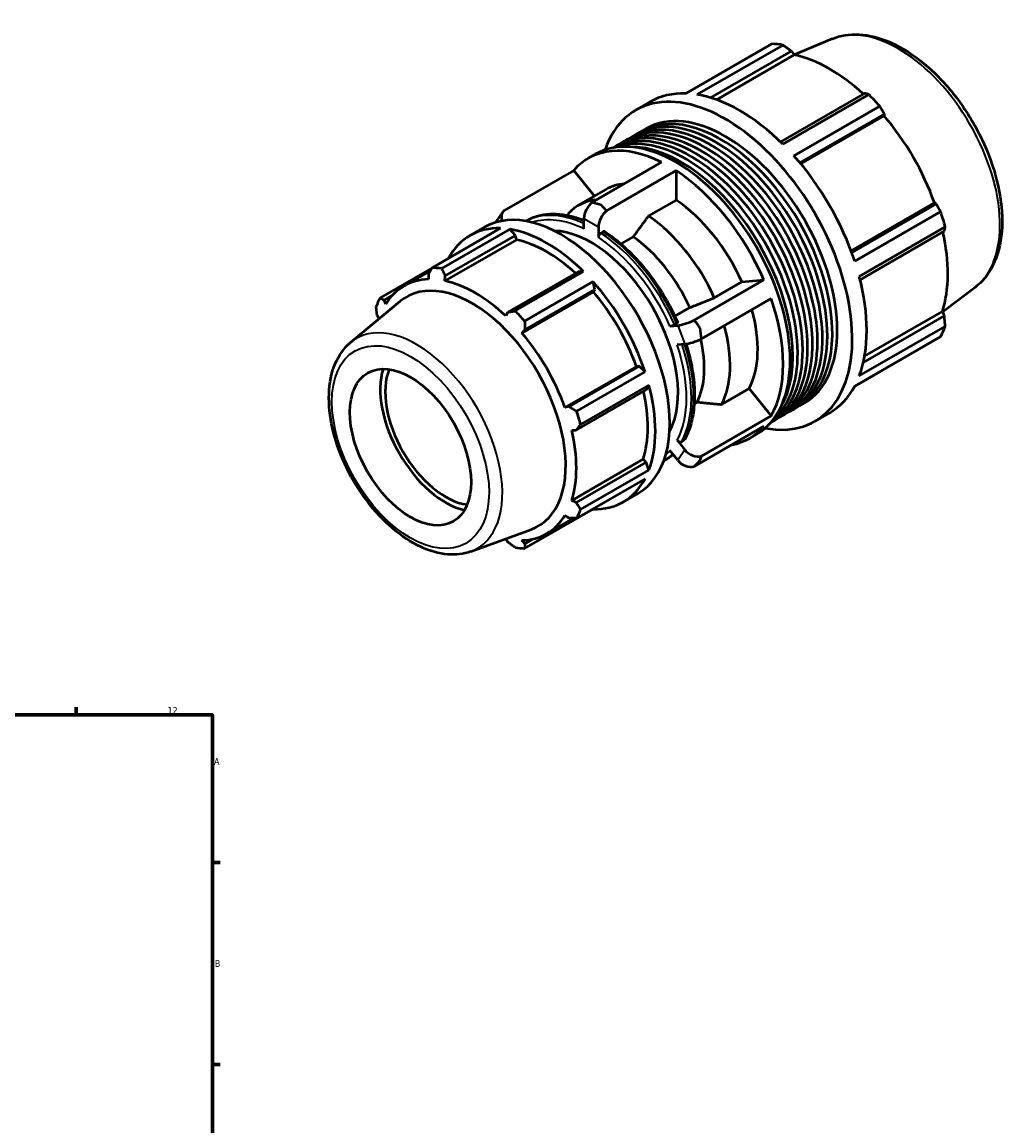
# Model space of a CAD drawing. Header units: millimetres. Extents: x -293 to 1114, y -47 to 829.
# Tile 9 of 9: x 751 to 1114, y 423 to 829. Entities that reach past the tile are written whole.
import ezdxf

# ---------------------------------------------------------------- set-up
doc = ezdxf.new("R2010")
doc.units = ezdxf.units.MM
for name, color, linetype, lineweight in [('Border (ISO)', 7, 'Continuous', 70), ('Visible (ISO)', 7, 'Continuous', 50), ('Visible Narrow (ISO)', 7, 'Continuous', 35)]:
    doc.layers.add(name, color=color, linetype=linetype, lineweight=lineweight)
doc.styles.add('Note Text (ISO)', font='tahoma.ttf')

# ---------------------------------------------------------------- blocks, each defined once
blk = doc.blocks.new('Borders Default Border')
at = {"layer": 'Border (ISO)'}
for p, q in [((770.92, 574), (770.92, 576.9)), ((821, 519.75), (823.9, 519.75)), ((821, 445.5), (823.9, 445.5))]:
    blk.add_line(p, q, dxfattribs=at)
at = {"layer": 'Border (ISO)', "flags": 128}
blk.add_lwpolyline([(20, 20), (20, 574), (821, 574), (821, 20), (20, 20)], dxfattribs=at)
at = {"layer": 'Border (ISO)', "color": 232, "true_color": 0xca0064, "char_height": 2.5, "attachment_point": 7, "style": 'Note Text (ISO)'}
for s, insert in [('12', (804.46, 574.4)), ('A', (821.59, 555.62)), ('B', (821.89, 481.37))]:
    blk.add_mtext(s, dxfattribs=dict(at, insert=insert))

msp = doc.modelspace()

# ---------------------------------------------------------------- linework, layer by layer
at = {"layer": 'Visible (ISO)'}
for p, q in [((995.057, 802.442), (1026.675, 820.65)), ((1030.749, 820.255), (999.132, 802.047)), ((1048.843, 822.524), (1034.869, 816.714)), ((1004.149, 800.885), (1033.911, 818.023)), ((1006.386, 800.144), (1034.955, 816.596)), ((1033.911, 818.023), (1034.955, 816.596)), ((1060.855, 802.507), (1029.891, 784.676)), ((1030.737, 783.847), (1062.354, 802.055)), ((976.671, 796.304), (981.998, 799.371)), ((1066.428, 797.757), (1034.811, 779.55)), ((1037.006, 777.008), (1068.07, 794.897)), ((1037.395, 776.54), (1068.047, 794.192)), ((1068.07, 794.897), (1068.047, 794.192)), ((975.102, 786.413), (976.921, 787.46)), ((978.739, 788.507), (980.558, 789.555)), ((968.294, 782.493), (969.647, 783.271)), ((971.465, 784.319), (973.284, 785.366)), ((959.184, 778.617), (961.78, 780.112)), ((960.549, 762.391), (986.163, 777.141)), ((953.856, 774.179), (928.243, 759.429)), ((953.856, 774.179), (961.476, 764.705)), ((991.49, 774.073), (965.876, 759.323)), ((991.49, 774.073), (991.49, 763.253)), ((955.619, 761.332), (965.771, 767.178)), ((991.49, 763.253), (981.338, 757.407)), ((925.206, 755.186), (927.869, 758.986)), ((1055.849, 744.57), (1086.505, 762.223)), ((1087.123, 761.896), (1056.057, 744.007)), ((1057.159, 740.842), (1088.776, 759.05)), ((1086.505, 762.223), (1087.123, 761.896)), ((936.21, 755.521), (936.599, 755.745)), ((957.606, 752.656), (957.606, 756.477)), ((901.774, 738.402), (926.906, 752.874)), ((930.393, 752.536), (905.262, 738.064)), ((915.726, 750.245), (921.053, 753.313)), ((932.388, 750.216), (930.393, 752.536)), ((962.933, 753.409), (962.933, 749.589)), ((964.638, 751.603), (963.824, 751.135)), ((1090.464, 753.367), (1058.846, 735.16)), ((1059.144, 734), (1090.112, 751.833)), ((932.749, 748.687), (906.487, 733.564)), ((906.611, 735.372), (932.388, 750.216)), ((932.749, 748.687), (932.388, 750.216)), ((975.681, 749.718), (971.212, 747.145)), ((901.705, 738.277), (882.643, 727.3)), ((901.162, 737.294), (891.438, 731.695)), ((900.435, 735.971), (900.504, 734.144)), ((906.487, 733.564), (906.611, 735.372)), ((955.454, 736.933), (929.677, 722.089)), ((932.318, 722.484), (957.449, 736.956)), ((957.449, 736.956), (955.454, 736.933)), ((960.937, 733.277), (935.806, 718.805)), ((961.631, 730.418), (960.937, 733.277)), ((998.183, 719.154), (1023.796, 733.903)), ((1005.54, 727.314), (1015.692, 733.161)), ((1015.692, 733.161), (1023.796, 733.903)), ((1101.447, 731.175), (1089.497, 722.073)), ((884.124, 726.506), (887.154, 728.25)), ((884.703, 724.975), (884.124, 726.506)), ((961.077, 729.508), (934.816, 714.385)), ((935.854, 715.574), (961.631, 730.418)), ((961.077, 729.508), (961.631, 730.418)), ((1026.46, 727.036), (1000.846, 712.286)), ((871.759, 710.885), (889.973, 726.037)), ((991.071, 720.589), (996.564, 723.753)), ((881.566, 720.838), (882.188, 719.561)), ((929.677, 722.089), (928.833, 720.696)), ((1090.112, 720.68), (1060.333, 703.532)), ((1060.806, 705.829), (1089.4, 722.295)), ((1089.4, 722.295), (1090.112, 720.68)), ((934.816, 714.385), (935.854, 715.574)), ((989.217, 716.907), (992.079, 717.169)), ((990.882, 717.491), (991.696, 717.959)), ((1058.846, 698.619), (1090.464, 716.826)), ((994.743, 710.301), (991.881, 710.039)), ((1088.776, 713.087), (1057.159, 694.88)), ((976.878, 702.14), (950.617, 687.017)), ((977.941, 702.168), (952.164, 687.324)), ((977.941, 702.168), (976.878, 702.14)), ((980.068, 700.141), (977.941, 702.168)), ((954.937, 685.669), (980.068, 700.141)), ((1057.082, 694.736), (1066.428, 700.118)), ((981.513, 695.276), (956.382, 680.804)), ((980.5, 693.553), (981.513, 695.276)), ((1008.203, 688.136), (1018.356, 693.982)), ((1018.356, 693.982), (1026.46, 683.905)), ((954.723, 678.709), (980.5, 693.553)), ((952.164, 687.324), (950.617, 687.017)), ((998.198, 688.413), (999.227, 689.005)), ((1033.201, 685.522), (1035.02, 686.569)), ((1036.838, 687.616), (1038.657, 688.664)), ((1000.846, 669.155), (1026.46, 683.905)), ((1026.394, 681.602), (1027.746, 682.38)), ((1029.565, 683.428), (1031.383, 684.475)), ((1042.543, 681.915), (1047.87, 684.982)), ((953.095, 678.672), (954.723, 678.709)), ((1023.796, 680.105), (998.183, 665.355)), ((991.881, 674.948), (994.743, 671.389)), ((993.546, 674.499), (994.36, 674.968)), ((1018.469, 675.667), (1021.065, 677.162)), ((992.079, 667.59), (989.217, 671.148)), ((979.357, 667.959), (953.095, 652.837)), ((980.5, 666.885), (954.723, 652.041)), ((980.5, 666.885), (979.357, 667.959)), ((981.513, 663.995), (980.5, 666.885)), ((986.962, 667.39), (987.35, 667.613)), ((956.382, 649.523), (981.513, 663.995)), ((980.068, 660.794), (954.937, 646.322)), ((972.117, 652.321), (977.443, 655.389)), ((935.806, 635.22), (960.937, 649.692)), ((954.723, 652.041), (953.095, 652.837)), ((960.937, 649.692), (960.973, 649.798)), ((953.807, 646.341), (943.882, 640.626)), ((950.617, 647.346), (952.164, 646.373)), ((916.005, 634.05), (938.252, 642.198)), ((928.838, 638.75), (929.677, 637.506)), ((935.854, 636.907), (934.816, 638.176)), ((938.96, 638.696), (935.854, 636.907))]:
    msp.add_line(p, q, dxfattribs=at)
for centre, major_axis, ratio, start_param, end_param in [((1046.552, 760.384), (-32.936, 57.195), 0.5780931, 5.8451561, 5.9396837), ((1048.006, 761.222), (30.631, -53.191), 0.5780931, 2.0696433, 2.6635608), ((1009.607, 739.109), (-32.936, 57.195), 0.5780931, 2.6773725, 6.7474054), ((1014.934, 742.177), (-32.936, 57.195), 0.5780931, 5.9396837, 6.2831853), ((1014.934, 742.177), (32.936, -57.195), 0.5780931, 2.0126929, 2.7035635), ((1046.552, 760.384), (32.936, -57.195), 0.5780931, 1.9181653, 2.0126929), ((1009.607, 739.109), (-29.05, 50.446), 0.5780931, 3.1415927, 6.2831853), ((1002.333, 734.92), (-29.05, 50.446), 0.5780931, 3.1415927, 6.2831853), ((1004.152, 735.967), (-29.05, 50.446), 0.5780931, 3.110409, 6.314369), ((1005.97, 737.015), (-29.05, 50.446), 0.5780931, 3.1415927, 6.2831853), ((1007.789, 738.062), (-29.05, 50.446), 0.5780931, 3.110409, 6.314369), ((1048.006, 761.222), (30.631, -53.191), 0.5780931, 1.2672974, 1.8781627), ((996.878, 731.779), (-29.05, 50.446), 0.5780931, 3.1582634, 6.2665145), ((995.059, 730.732), (-29.05, 50.446), 0.5780931, 3.244727, 6.180051), ((998.696, 732.826), (-29.05, 50.446), 0.5780931, 3.1415927, 6.2831853), ((1000.515, 733.873), (-29.05, 50.446), 0.5780931, 3.110409, 6.314369), ((988.826, 727.142), (-29.643, 51.475), 0.5780931, 5.5631753, 6.4834639), ((991.422, 728.637), (-29.643, 51.475), 0.5780931, 3.1415927, 6.2831853), ((993.241, 729.684), (-29.05, 50.446), 0.5780931, 3.4456973, 5.9790807), ((1014.934, 742.177), (32.936, -57.195), 0.5780931, 1.2272947, 1.9181653), ((988.826, 727.142), (29.643, -51.475), 0.5780931, 1.3743851, 2.2946737), ((988.826, 727.142), (-23.055, 40.036), 0.5780931, 6.0239992, 6.2831853), ((978.674, 721.296), (-23.055, 40.036), 0.5780931, 6.0239992, 6.4652982), ((988.826, 727.142), (23.055, -40.036), 0.5780931, 1.3925508, 2.276508), ((949.248, 704.351), (28.195, -48.962), 0.5780931, 0, 3.1415927), ((932.193, 755.955), (-4.324, 3.031), 0.7877574, 6.1438056, 7.0845532), ((961.339, 758.627), (-2.635, -4.576), 0.5780931, 4.1382577, 5.4958534), ((966.666, 755.559), (2.635, 4.576), 0.5780931, 0.9966651, 2.3542608), ((1046.552, 760.384), (32.936, -57.195), 0.5780931, 1.1327672, 1.2272947), ((929.53, 752.155), (-4.324, 3.031), 0.7877574, 0, 0.0356863), ((978.674, 721.296), (23.055, -40.036), 0.5780931, 1.3925508, 2.276508), ((943.921, 701.283), (-28.195, 48.962), 0.5780931, 5.9396837, 6.6266869), ((943.921, 701.283), (-28.195, 48.962), 0.5780931, 5.1542856, 5.8451561), ((960.269, 710.697), (-22.556, 39.17), 0.5780931, 3.4826425, 5.9421355), ((1048.006, 761.222), (30.631, -53.191), 0.5780931, 0.4818993, 1.0759774), ((943.921, 701.283), (-26.222, 45.535), 0.5780931, 5.211236, 5.8051535), ((973.017, 718.038), (20.361, -35.357), 0.5780931, 1.4033826, 2.2656763), ((918.79, 686.811), (-28.195, 48.962), 0.5780931, 5.8451561, 5.9396837), ((1014.934, 742.177), (32.936, -57.195), 0.5780931, 0.4418966, 1.1327672), ((917.66, 686.16), (-26.222, 45.535), 0.5780931, 5.9796864, 6.5905516), ((916.537, 685.514), (-24.26, 42.129), 0.5780931, 3.041858, 6.3829199), ((917.66, 686.16), (-26.222, 45.535), 0.5780931, 5.1942882, 5.8051535), ((943.921, 701.283), (-28.195, 48.962), 0.5780931, 4.3688874, 5.059758), ((918.79, 686.811), (-28.195, 48.962), 0.5780931, 0.347369, 0.4418966), ((943.921, 701.283), (-26.222, 45.535), 0.5780931, 4.4088901, 5.0197553), ((988.826, 727.142), (29.643, -51.475), 0.5780931, 0.3271876, 1.2474762), ((918.79, 686.811), (28.195, -48.962), 0.5780931, 1.9181653, 2.0126929), ((988.826, 727.142), (23.055, -40.036), 0.5780931, 0.3453533, 1.1499944), ((995.813, 719.319), (-4.923, -1.909), 0.2096643, 0.6325883, 1.990184), ((917.66, 686.16), (-26.222, 45.535), 0.5780931, 4.4088901, 5.0197553), ((978.674, 721.296), (23.055, -40.036), 0.5780931, 0.3453533, 1.1499944), ((1046.552, 760.384), (32.936, -57.195), 0.5780931, 0.347369, 0.4418966), ((998.476, 712.451), (4.923, 1.909), 0.2096643, 3.774181, 5.1317767), ((973.017, 718.038), (20.361, -35.357), 0.5780931, 0.356185, 1.0905305), ((906.802, 679.907), (-17.007, 29.533), 0.5780931, 0.4960428, 2.6455499), ((906.802, 679.907), (-15.72, 27.297), 0.5780931, 0.4238618, 2.7177309), ((943.921, 701.283), (-28.195, 48.962), 0.5780931, 3.5834892, 4.2743598), ((1014.934, 742.177), (32.936, -57.195), 0.5780931, 0, 0.347369), ((943.921, 701.283), (-26.222, 45.535), 0.5780931, 3.6234919, 4.2175701), ((918.79, 686.811), (28.195, -48.962), 0.5780931, 1.1327672, 1.2272947), ((917.66, 686.16), (-26.222, 45.535), 0.5780931, 3.6234919, 4.2343571), ((988.826, 727.142), (29.643, -51.475), 0.5780931, 6.0829067, 6.4834639), ((998.476, 673.539), (-4.324, 3.031), 0.7877574, 1.218216, 2.5758117), ((995.813, 669.739), (4.324, -3.031), 0.7877574, 4.3598087, 5.7174044), ((943.921, 701.283), (28.195, -48.962), 0.5780931, 5.9396837, 6.6305543), ((918.79, 686.811), (28.195, -48.962), 0.5780931, 0.347369, 0.4418966), ((917.66, 686.16), (26.222, -45.535), 0.5780931, 5.9796864, 6.5905516), ((918.79, 686.811), (28.195, -48.962), 0.5780931, 5.8451561, 5.9396837)]:
    msp.add_ellipse(centre, major_axis=major_axis, ratio=ratio, start_param=start_param, end_param=end_param, dxfattribs=at)
msp.add_ellipse((893.822, 672.433), major_axis=(15.72, -27.297), ratio=0.5780931, dxfattribs=at)
for points, knots in [([(1048.843, 822.524), (1051.895, 823.793), (1055.274, 824.317), (1062.567, 823.938), (1066.506, 822.909), (1074.592, 819.334), (1078.74, 816.691), (1086.685, 810.109), (1090.477, 806.163), (1097.324, 797.403), (1100.38, 792.595), (1105.479, 782.578), (1107.523, 777.371), (1110.394, 767.032), (1111.218, 761.902), (1111.502, 752.192), (1110.96, 747.611), (1108.446, 739.581), (1106.504, 736.093), (1103.124, 732.562), (1102.311, 731.833), (1101.447, 731.175)], [5.5742533, 5.5742533, 5.5742533, 5.5742533, 5.857764, 5.857764, 6.1680699, 6.1680699, 6.4983319, 6.4983319, 6.8299258, 6.8299258, 7.1596233, 7.1596233, 7.4888896, 7.4888896, 7.8195239, 7.8195239, 8.1515774, 8.1515774, 8.4736785, 8.4736785, 8.566781, 8.566781, 8.566781, 8.566781]), ([(936.599, 755.745), (937.862, 756.472), (939.215, 757.044), (942.06, 757.864), (943.552, 758.112), (946.639, 758.283), (948.233, 758.208), (951.489, 757.742), (953.151, 757.352), (955.751, 756.515), (956.677, 756.174), (957.606, 755.789)], [5.49972085, 5.49972085, 5.49972085, 5.49972085, 5.64148766, 5.64148766, 5.78325447, 5.78325447, 5.92502129, 5.92502129, 6.0667881, 6.0667881, 6.14440158, 6.14440158, 6.14440158, 6.14440158]), ([(963.824, 751.135), (963.714, 751.071), (963.585, 750.967), (963.382, 750.753), (963.272, 750.605), (963.116, 750.335), (963.043, 750.165), (962.959, 749.881), (962.933, 749.716), (962.933, 749.589)], [0, 0, 0, 0, 0.0466087, 0.0466087, 0.093283, 0.093283, 0.14003889, 0.14003889, 0.18686596, 0.18686596, 0.18686596, 0.18686596]), ([(965.288, 751.651), (965.281, 751.656), (965.275, 751.66), (965.19, 751.709), (965.08, 751.731), (964.877, 751.711), (964.748, 751.667), (964.638, 751.603)], [-0.097439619, -0.097439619, -0.097439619, -0.097439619, -0.093283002, -0.093283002, -0.046608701, -0.046608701, 0, 0, 0, 0]), ([(965.288, 751.651), (967.431, 750.231), (969.554, 748.601), (973.695, 744.973), (975.713, 742.974), (979.584, 738.672), (981.437, 736.368), (984.921, 731.527), (986.551, 728.99), (989.54, 723.763), (990.898, 721.072), (992.098, 718.346)], [0.07472916, 0.07472916, 0.07472916, 0.07472916, 0.25423998, 0.25423998, 0.4337508, 0.4337508, 0.61326162, 0.61326162, 0.79277244, 0.79277244, 0.97228326, 0.97228326, 0.97228326, 0.97228326]), ([(991.696, 717.959), (991.806, 718.023), (991.913, 718.095), (992.043, 718.205), (992.089, 718.263), (992.104, 718.317), (992.103, 718.332), (992.097, 718.346)], [0, 0, 0, 0, 0.0466087, 0.0466087, 0.093283, 0.093283, 0.11260493, 0.11260493, 0.11260493, 0.11260493]), ([(989.217, 716.907), (989.313, 716.915), (989.451, 716.94), (989.712, 717.005), (989.881, 717.056), (990.171, 717.158), (990.345, 717.227), (990.621, 717.351), (990.772, 717.427), (990.882, 717.491)], [-0.18686596, -0.18686596, -0.18686596, -0.18686596, -0.14003889, -0.14003889, -0.093283, -0.093283, -0.0466087, -0.0466087, 0, 0, 0, 0]), ([(916.005, 634.05), (913.364, 633.082), (910.477, 632.744), (904.256, 633.248), (900.901, 634.215), (894.039, 637.422), (890.532, 639.749), (883.855, 645.475), (880.687, 648.877), (875.006, 656.382), (872.49, 660.479), (868.333, 668.98), (866.692, 673.383), (864.45, 682.105), (863.854, 686.422), (863.836, 694.575), (864.415, 698.413), (866.805, 705.067), (868.574, 707.928), (871.19, 710.397), (871.471, 710.645), (871.759, 710.885)], [2.4578628, 2.4578628, 2.4578628, 2.4578628, 2.7372279, 2.7372279, 3.0479167, 3.0479167, 3.3804812, 3.3804812, 3.7141474, 3.7141474, 4.045635, 4.045635, 4.376789, 4.376789, 4.7097176, 4.7097176, 5.0438235, 5.0438235, 5.3628028, 5.3628028, 5.3999862, 5.3999862, 5.3999862, 5.3999862]), ([(995.132, 710.349), (995.891, 707.969), (996.52, 705.594), (997.58, 700.539), (997.964, 697.87), (998.348, 692.7), (998.348, 690.198), (997.959, 685.438), (997.569, 683.18), (996.404, 678.976), (995.628, 677.031), (994.665, 675.276)], [1.14653404, 1.14653404, 1.14653404, 1.14653404, 1.30168224, 1.30168224, 1.48128146, 1.48128146, 1.66088068, 1.66088068, 1.8404799, 1.8404799, 2.02007911, 2.02007911, 2.02007911, 2.02007911]), ([(991.881, 674.948), (991.976, 674.829), (992.115, 674.704), (992.376, 674.533), (992.544, 674.457), (992.835, 674.378), (993.008, 674.363), (993.284, 674.389), (993.436, 674.435), (993.546, 674.499)], [-0.18686596, -0.18686596, -0.18686596, -0.18686596, -0.14003889, -0.14003889, -0.093283, -0.093283, -0.0466087, -0.0466087, 0, 0, 0, 0]), ([(994.36, 674.968), (994.47, 675.031), (994.577, 675.133), (994.65, 675.249), (994.657, 675.262), (994.664, 675.276)], [0, 0, 0, 0, 0.046608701, 0.046608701, 0.052236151, 0.052236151, 0.052236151, 0.052236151]), ([(990.331, 669.764), (990.29, 669.728), (990.25, 669.692), (989.913, 669.398), (989.609, 669.15), (988.987, 668.674), (988.669, 668.446), (988.019, 668.014), (987.688, 667.808), (987.35, 667.613)], [2.23922177, 2.23922177, 2.23922177, 2.23922177, 2.24441065, 2.24441065, 2.2823165, 2.2823165, 2.32022235, 2.32022235, 2.3581282, 2.3581282, 2.3581282, 2.3581282])]:
    msp.add_open_spline(points, degree=3, knots=knots, dxfattribs=at)
for points, weights in [([(1033.911, 818.023), (1032.37, 819.121), (1030.749, 820.255)], [1.00257515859, 1.00169569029, 1]), ([(1062.354, 802.055), (1061.598, 802.29), (1060.855, 802.507)], [1, 1.00169569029, 1.00257515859]), ([(1068.07, 794.897), (1067.274, 796.302), (1066.428, 797.757)], [1.00257515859, 1.00169569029, 1]), ([(1088.776, 759.05), (1087.941, 760.507), (1087.123, 761.896)], [1, 1.00169569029, 1.00257515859]), ([(951.809, 758.256), (951.714, 757.959), (951.621, 757.664)], [1, 1.00014728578, 1.00027228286]), ([(981.338, 757.407), (978.332, 753.323), (975.681, 749.718)], [1, 1.00194655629, 1]), ([(1090.112, 751.833), (1090.292, 752.589), (1090.464, 753.367)], [1.00257515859, 1.00169569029, 1]), ([(900.435, 735.971), (901.085, 737.158), (901.774, 738.402)], [1.00239401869, 1.0016051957, 1]), ([(905.262, 738.064), (905.944, 736.687), (906.611, 735.372)], [1, 1.0016051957, 1.00239401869]), ([(882.643, 727.3), (883.393, 726.891), (884.124, 726.506)], [1, 1.0016051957, 1.00239401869]), ([(996.564, 723.753), (1000.772, 725.422), (1005.54, 727.314)], [1, 1.00194655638, 1]), ([(881.566, 720.838), (881.38, 722.431), (881.199, 724.099)], [1.00239401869, 1.0016051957, 1]), ([(929.677, 722.089), (930.964, 722.279), (932.318, 722.484)], [1.00239401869, 1.0016051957, 1]), ([(935.806, 718.805), (935.824, 717.153), (935.854, 715.574)], [1, 1.0016051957, 1.00239401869]), ([(1090.464, 716.826), (1090.292, 718.797), (1090.112, 720.68)], [1, 1.00169569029, 1.00257515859]), ([(1066.428, 700.118), (1066.471, 700.193), (1066.514, 700.267)], [1, 1.00008543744, 1.00016880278]), ([(952.164, 687.324), (953.516, 686.51), (954.937, 685.669)], [1.00239401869, 1.0016051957, 1]), ([(999.227, 689.005), (1003.435, 688.597), (1008.203, 688.136)], [1, 1.00194655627, 1]), ([(956.382, 680.804), (955.529, 679.732), (954.723, 678.709)], [1, 1.0016051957, 1.00239401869]), ([(954.723, 652.041), (955.529, 650.804), (956.382, 649.523)], [1.00239401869, 1.0016051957, 1]), ([(954.937, 646.322), (953.516, 646.344), (952.164, 646.373)], [1, 1.0016051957, 1.00239401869]), ([(932.318, 635.558), (930.964, 636.548), (929.677, 637.506)], [1, 1.0016051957, 1.00239401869]), ([(935.854, 636.907), (935.824, 636.077), (935.806, 635.22)], [1.00239401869, 1.0016051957, 1])]:
    msp.add_rational_spline(points, weights, degree=2, dxfattribs=at)
for points in [[(964.003, 761.41), (962.899, 761.753), (961.735, 762.085), (960.549, 762.391)], [(965.876, 759.323), (965.229, 760.073), (964.6, 760.774), (964.003, 761.41)], [(1000.378, 716.181), (999.695, 717.137), (998.958, 718.134), (998.183, 719.154)], [(1000.846, 712.286), (1000.708, 713.624), (1000.55, 714.933), (1000.378, 716.181)], [(998.183, 665.355), (998.958, 666.099), (999.695, 666.863), (1000.378, 667.619)], [(1000.378, 667.619), (1000.55, 668.082), (1000.708, 668.595), (1000.846, 669.155)]]:
    msp.add_open_spline(points, degree=3, dxfattribs=at)
at = {"layer": 'Visible Narrow (ISO)'}
for p, q in [((957.606, 756.477), (962.933, 753.409)), ((992.079, 717.169), (994.743, 710.301)), ((994.743, 671.389), (992.079, 667.59))]:
    msp.add_line(p, q, dxfattribs=at)
for centre, major_axis, start_param, end_param in [((1073.173, 775.714), (-26.375, 45.801), 3.2161251, 6.2086528), ((961.975, 711.679), (-25.376, 44.066), 5.6215182, 6.2831853), ((961.16, 711.21), (-25.376, 44.066), 5.5987354, 6.2661848), ((960.269, 710.697), (-24.747, 42.974), 5.5757503, 6.1687818), ((961.16, 711.21), (-25.376, 44.066), 4.5266653, 5.4255789), ((961.975, 711.679), (25.376, -44.066), 1.3850726, 2.2839862), ((960.269, 710.697), (24.747, -42.974), 1.38696, 2.2820988), ((896.104, 673.747), (22.234, -38.609), 6.1834507, 9.5245126), ((961.16, 711.21), (25.376, -44.066), 0.3378751, 1.2277739), ((961.975, 711.679), (25.376, -44.066), 0.3378751, 1.2195301), ((960.269, 710.697), (24.747, -42.974), 0.3397625, 1.2349012), ((961.16, 711.21), (25.376, -44.066), 0.0170005, 0.1556833), ((961.975, 711.679), (25.376, -44.066), 0, 0.1245888), ((960.269, 710.697), (24.747, -42.974), 0.1144035, 0.1877037)]:
    msp.add_ellipse(centre, major_axis=major_axis, ratio=0.5780931, start_param=start_param, end_param=end_param, dxfattribs=at)
msp.add_ellipse((893.822, 672.433), major_axis=(20.381, -35.391), ratio=0.5780931, dxfattribs=at)

# ---------------------------------------------------------------- block references
msp.add_blockref('Borders Default Border', (0, 0))

doc.saveas('drawing.dxf')
